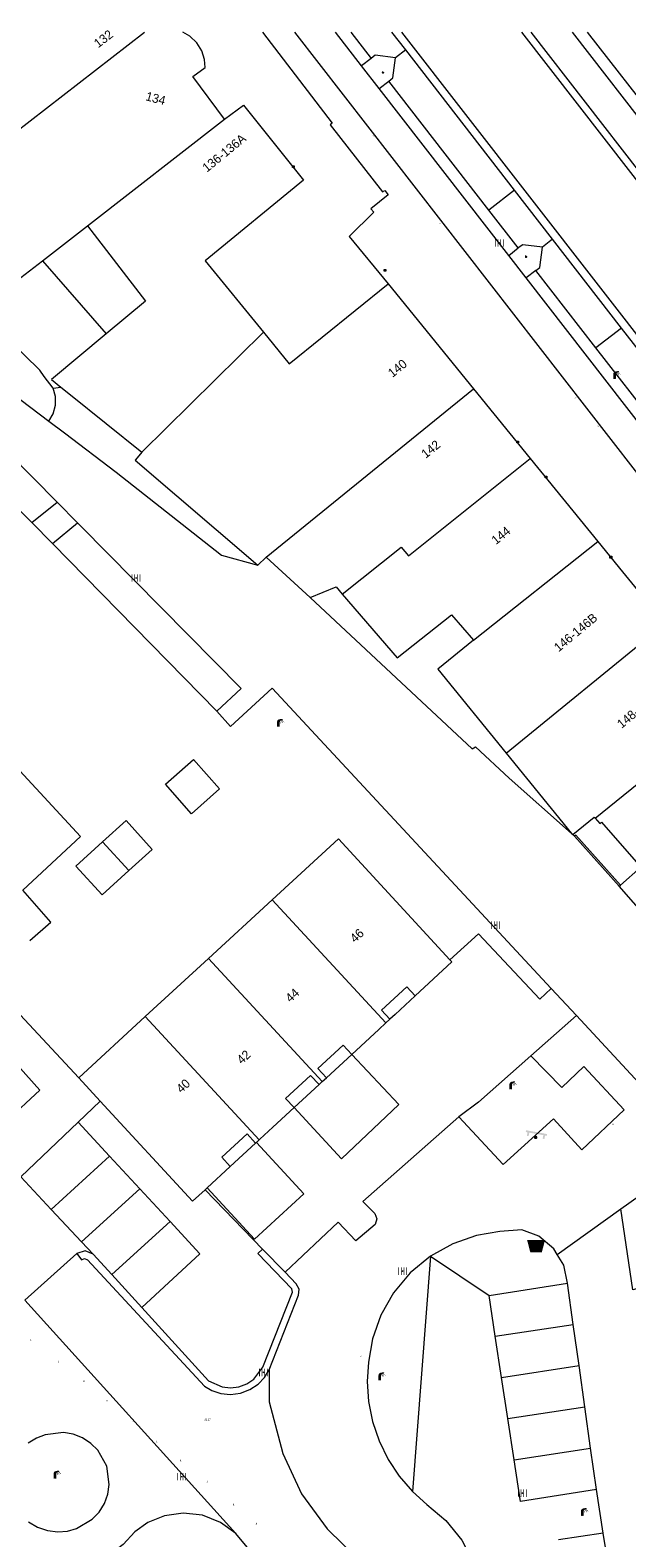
# Model space of a CAD drawing. Header units: metres. Extents: x 197457 to 198138, y 353986 to 354984.
# Tile 182 of 217: x 197518 to 197552, y 354898 to 354982. Entities that reach past the tile are written whole.
import ezdxf
from ezdxf.enums import TextEntityAlignment as Align

# ---------------------------------------------------------------- set-up
doc = ezdxf.new("R2010")
doc.units = ezdxf.units.M
doc.header["$MEASUREMENT"] = 0
for name, color, linetype, lineweight, true_color in [('afsluitpaal', 7, 'Continuous', 0, 0xde7233), ('afvalbak', 7, 'Continuous', 0, 0x6a2d14), ('bank', 7, 'Continuous', 0, 0x681648), ('kolk', 7, 'Continuous', 0, 0x104b6e), ('lichtmast', 7, 'Continuous', 0, 0x104b6e)]:
    doc.layers.add(name, color=color, linetype=linetype, lineweight=lineweight, true_color=true_color)
for name, color, linetype, lineweight in [('bijgebouw', 1, 'Continuous', 13), ('dorpelhoogte', 7, 'Continuous', 0), ('Grens gebouw op maaiveld onder overbouw', 1, 'Continuous', 13), ('grens individueel parkeervak', 7, 'Continuous', 0), ('Grens maaiveld', 253, 'Continuous', 0), ('grens WOZ object', 7, 'Continuous', 0), ('hoofdgebouw', 1, 'Continuous', 0), ('Hoogtepunt', 7, 'Continuous', 0), ('huisnummerreeks BGT', 7, 'Continuous', 0), ('kant verharding', 7, 'Continuous', 0), ('kruinlijn', 1, 'Continuous', 0), ('molgoot weginrichtingselement lijn', 7, 'Continuous', 0), ('overbouw', 1, 'Continuous', 13), ('raster geen IMGeo', 7, 'Continuous', 0), ('riool ontstoppingsput', 7, 'Continuous', 0), ('taludlijn', 1, 'Continuous', 0), ('tussenmuur', 1, 'Continuous', 13), ('tussenmuur bijgebouw (GBKN Zuid)', 1, 'Continuous', 13), ('vlakafsluiter', 1, 'Continuous', 0), ('waterleidingput', 132, 'Continuous', 0), ('weginrichtingselement', 7, 'Continuous', 0)]:
    doc.layers.add(name, color=color, linetype=linetype, lineweight=lineweight)
doc.styles.add('Style-STANDARD', font='STANDARD.shx')
doc.styles.add('Style-WORKING', font='WORKING.shx')

# ---------------------------------------------------------------- blocks, each defined once
blk = doc.blocks.new('bank')
at = {"layer": 'bank', "linetype": 'Continuous', "lineweight": 0, "true_color": 0xde7233}
blk.add_hatch(color=13, dxfattribs=at).paths.add_polyline_path([(0.4, 0), (0.4, 0.2), (-0.4, 0.2), (-0.4, 0), (-0.5, 0), (-0.5, 0.2), (-0.6, 0.2), (-0.6, 0.3), (0.6, 0.3), (0.6, 0.2), (0.5, 0.2), (0.5, 0)])
at = {"layer": 'bank', "linetype": 'Continuous', "lineweight": 0, "true_color": 0x6a2d14}
blk.add_hatch(color=26, dxfattribs=at).paths.add_polyline_path([(0.1, 0, 1), (-0.1, 0, 1)])
blk = doc.blocks.new('bak')
at = {"layer": 'afvalbak', "linetype": 'Continuous', "lineweight": 0, "true_color": 0xbd2877}
h = blk.add_hatch(color=232, dxfattribs=at)
h.paths.add_polyline_path([(-0.325, -0.275), (-0.5, 0.4), (0.5, 0.4), (0.325, -0.275)])
edge = h.paths.add_edge_path(flags=16)
edge.add_arc((0, 0), 0.1, 0, 360)
at = {"layer": 'afvalbak', "linetype": 'Continuous', "lineweight": 0, "true_color": 0x681648}
blk.add_hatch(color=219, dxfattribs=at).paths.add_polyline_path([(0.1, 0, 1), (-0.1, 0, 1)])
blk = doc.blocks.new('kolk')
at = {"layer": 'kolk', "linetype": 'Continuous', "lineweight": 0, "true_color": 0xbd2877}
for points in [[(-0.49, -0.43), (-0.49, 0), (-0.49, 0.42), (-0.4, 0.42), (-0.4, 0), (-0.4, -0.43)], [(-0.19, -0.43), (-0.19, 0), (-0.19, 0.42), (-0.11, 0.42), (-0.11, 0), (-0.11, -0.43)], [(0.11, -0.43), (0.11, 0), (0.11, 0.42), (0.19, 0.42), (0.19, 0), (0.19, -0.43)], [(0.4, -0.43), (0.4, 0), (0.4, 0.42), (0.49, 0.42), (0.49, 0), (0.49, -0.43)]]:
    blk.add_hatch(color=232, dxfattribs=at).paths.add_polyline_path(points)
at = {"layer": 'kolk', "linetype": 'Continuous', "lineweight": 0, "true_color": 0x681648}
blk.add_hatch(color=219, dxfattribs=at).paths.add_polyline_path([(0.1, 0, 1), (-0.1, 0, 1)])
blk = doc.blocks.new('lichtmast')
at = {"layer": 'lichtmast', "linetype": 'Continuous', "lineweight": 0, "true_color": 0xbd2877}
for points in [[(0.15, 0.42, -0.344151), (0.3, 0.61), (0.43, 0.64, 0.960861), (0.4, 0.79), (0.1, 0.74, 0.366629), (-0.15, 0.45), (-0.15, -0.1), (0, -0.1, -0.414214), (-0.1, 0, -1), (0.1, 0, -0.414214), (0, -0.1), (0.15, -0.1)], [(0.35, 0.55, 1), (0.3, 0.56), (0.23, 0.32, 1), (0.28, 0.31)], [(0.42, 0.58, 1), (0.38, 0.57), (0.44, 0.33, 1), (0.48, 0.34)], [(0.49, 0.61, 1), (0.45, 0.58), (0.63, 0.4, 1), (0.66, 0.43)]]:
    blk.add_hatch(color=232, dxfattribs=at).paths.add_polyline_path(points)
at = {"layer": 'lichtmast', "linetype": 'Continuous', "lineweight": 0, "true_color": 0x681648}
blk.add_hatch(color=219, dxfattribs=at).paths.add_polyline_path([(-0.1, 0, 1), (0.1, 0, 1)])
blk = doc.blocks.new('DUMMY_3')
at = {"layer": 'riool ontstoppingsput', "color": 7, "lineweight": 0, "flags": 128}
blk.add_lwpolyline([(0.5, -0.5), (-0.5, -0.5), (-0.5, 0.5), (0.5, 0.5), (0.5, -0.5)], close=True, dxfattribs=at)
blk = doc.blocks.new('afsluitpaal')
at = {"layer": 'afsluitpaal', "linetype": 'Continuous', "lineweight": 0, "true_color": 0xbd2877}
blk.add_hatch(color=232, dxfattribs=at).paths.add_polyline_path([(0.15, 0.65, 1), (-0.15, 0.65), (-0.15, 0.05), (-0.3, 0.05), (-0.3, -0.1), (0, -0.1, -0.414214), (-0.1, 0, -1), (0.1, 0, -0.414214), (0, -0.1), (0.3, -0.1), (0.3, 0.05), (0.15, 0.05)])
at = {"layer": 'afsluitpaal', "linetype": 'Continuous', "lineweight": 0, "true_color": 0x681648}
blk.add_hatch(color=219, dxfattribs=at).paths.add_polyline_path([(0.1, 0, 1), (-0.1, 0, 1)])
blk = doc.blocks.new('DUMMY_5')
at = {"layer": 'dorpelhoogte', "color": 7, "lineweight": 0, "flags": 128}
blk.add_lwpolyline([(0.5, -0.5), (-0.5, -0.5), (-0.5, 0.5), (0.5, 0.5), (0.5, -0.5)], close=True, dxfattribs=at)
blk = doc.blocks.new('waterleidingput')
at = {"layer": 'waterleidingput', "linetype": 'Continuous', "lineweight": 0, "true_color": 0x248bcb}
h = blk.add_hatch(color=142, dxfattribs=at)
edge = h.paths.add_edge_path()
edge.add_spline(control_points=[(0.44, 0), (0.44, 0.04), (0.43, 0.09), (0.36, 0.2), (0.28, 0.26), (0.09, 0.32), (-0.02, 0.33), (-0.22, 0.29), (-0.31, 0.24), (-0.42, 0.12), (-0.44, 0.06), (-0.44, -0.06), (-0.42, -0.12), (-0.33, -0.22), (-0.28, -0.26), (-0.1, -0.33), (0.04, -0.33), (0.27, -0.27), (0.37, -0.2), (0.43, -0.08), (0.44, -0.04), (0.44, 0)], knot_values=[0, 0, 0, 0, 0.060484, 0.060484, 0.178041, 0.178041, 0.295599, 0.295599, 0.413157, 0.413157, 0.498623, 0.498623, 0.584089, 0.584089, 0.669555, 0.669555, 0.808438, 0.808438, 0.94732, 0.94732, 1, 1, 1, 1], degree=3, periodic=0)
edge = h.paths.add_edge_path(flags=16)
edge.add_ellipse((0, 0), major_axis=(0.392, 0), ratio=0.689655, start_angle=0, end_angle=360)
for points in [[(-0.05, -0.09, -0.141608), (-0.09, -0.05), (-0.1, -0.09), (-0.17, 0.18), (-0.22, 0.18), (-0.12, -0.17), (-0.07, -0.17)], [(0.03, 0.18), (-0.02, 0.18), (-0.05, 0.09, -0.269854), (0.05, 0.09)], [(0.23, 0.18), (0.18, 0.18), (0.1, -0.09), (0.09, -0.05, -0.141608), (0.05, -0.09), (0.08, -0.17), (0.13, -0.17)]]:
    blk.add_hatch(color=142, dxfattribs=at).paths.add_polyline_path(points)
at = {"layer": 'waterleidingput', "linetype": 'Continuous', "lineweight": 0, "true_color": 0x104b6e}
blk.add_hatch(color=156, dxfattribs=at).paths.add_polyline_path([(0.1, 0, 1), (-0.1, 0, 1)])

msp = doc.modelspace()

# ---------------------------------------------------------------- linework, layer by layer
at = {"layer": 'bijgebouw', "linetype": 'Continuous', "lineweight": 13, "flags": 128}
for points in [[(197525.961, 354939.884), (197527.53, 354941.273), (197528.99, 354939.623), (197527.422, 354938.234), (197525.961, 354939.884)], [(197522.434, 354936.656), (197523.744, 354937.845), (197525.21, 354936.231), (197523.899, 354935.041)], [(197523.899, 354935.041), (197522.399, 354933.68), (197520.933, 354935.294), (197522.434, 354936.656)]]:
    msp.add_lwpolyline(points, dxfattribs=at)
at = {"layer": 'Grens gebouw op maaiveld onder overbouw', "linetype": 'Continuous', "lineweight": 13, "flags": 128}
for points in [[(197538.535, 354926.713), (197538.06, 354927.227), (197539.478, 354928.536), (197539.953, 354928.022)], [(197534.978, 354923.43), (197534.504, 354923.945), (197535.922, 354925.254), (197536.397, 354924.739)], [(197534.567, 354923.05), (197534.092, 354923.565), (197532.689, 354922.269), (197533.163, 354921.755)], [(197531.01, 354919.767), (197530.536, 354920.282), (197529.117, 354918.973), (197529.592, 354918.458)]]:
    msp.add_lwpolyline(points, dxfattribs=at)
at = {"layer": 'grens individueel parkeervak', "linetype": 'Continuous', "lineweight": 0}
for p, q in [((197536.339, 354982.046), (197537.487, 354980.571)), ((197539.422, 354981.052), (197538.651, 354982.046)), ((197552.543, 354974.2), (197546.453, 354982.046)), ((197548.757, 354982.046), (197553.492, 354975.957)), ((197539.422, 354981.052), (197538.849, 354980.607)), ((197545.524, 354973.192), (197544.084, 354972.074)), ((197547.662, 354970.437), (197545.524, 354973.192)), ((197545.733, 354969.947), (197544.084, 354972.074)), ((197547.662, 354970.437), (197547.092, 354969.995)), ((197551.526, 354965.459), (197547.662, 354970.437)), ((197550.088, 354964.343), (197546.716, 354968.676)), ((197551.526, 354965.459), (197550.088, 354964.343)), ((197555.392, 354960.479), (197551.526, 354965.459)), ((197553.46, 354960.01), (197550.088, 354964.343)), ((197521.066, 354920.943), (197517.843, 354917.875)), ((197522.826, 354919.036), (197521.066, 354920.943)), ((197522.826, 354919.036), (197519.55, 354916.05)), ((197524.519, 354917.203), (197522.826, 354919.036)), ((197517.843, 354917.875), (197519.55, 354916.05)), ((197524.519, 354917.203), (197521.254, 354914.228)), ((197526.211, 354915.37), (197524.519, 354917.203)), ((197519.55, 354916.05), (197521.254, 354914.228)), ((197526.211, 354915.37), (197522.944, 354912.392)), ((197521.254, 354914.228), (197521.905, 354913.532)), ((197522.944, 354912.392), (197521.905, 354913.532)), ((197524.624, 354910.548), (197522.944, 354912.392)), ((197544.101, 354911.228), (197548.497, 354911.914)), ((197544.448, 354908.94), (197544.101, 354911.228)), ((197548.82, 354909.602), (197548.497, 354911.914)), ((197544.448, 354908.94), (197548.82, 354909.602)), ((197549.143, 354907.291), (197548.82, 354909.602)), ((197544.798, 354906.632), (197544.448, 354908.94)), ((197544.798, 354906.632), (197549.143, 354907.291)), ((197549.466, 354904.979), (197549.143, 354907.291)), ((197545.147, 354904.325), (197544.798, 354906.632)), ((197545.147, 354904.325), (197549.466, 354904.979)), ((197549.789, 354902.668), (197549.466, 354904.979)), ((197545.497, 354902.017), (197545.147, 354904.325)), ((197545.497, 354902.017), (197549.789, 354902.668)), ((197550.112, 354900.357), (197549.789, 354902.668))]:
    msp.add_line(p, q, dxfattribs=at)
at = {"layer": 'grens individueel parkeervak', "linetype": 'Continuous', "lineweight": 0, "flags": 128}
for points in [[(197538.849, 354980.607), (197537.708, 354980.754), (197537.487, 354980.571)], [(197547.092, 354969.995), (197545.981, 354970.117), (197545.733, 354969.947)], [(197546.716, 354968.676), (197546.947, 354968.856), (197547.092, 354969.995)], [(197517.19, 354924.658), (197518.914, 354922.742), (197515.198, 354919.288)], [(197524.624, 354910.548), (197527.877, 354913.566), (197526.211, 354915.37)], [(197550.112, 354900.357), (197545.851, 354899.682), (197545.497, 354902.017)]]:
    msp.add_lwpolyline(points, dxfattribs=at)
at = {"layer": 'Grens maaiveld', "linetype": 'Continuous', "lineweight": 0}
for p, q in [((197518.466, 354954.551), (197515.961, 354957.049)), ((197519.615, 354953.38), (197518.466, 354954.551)), ((197528.838, 354943.981), (197519.615, 354953.38)), ((197548.966, 354937.035), (197548.967, 354937.034)), ((197548.967, 354937.034), (197551.473, 354934.232)), ((197515.142, 354929.808), (197521.094, 354923.419)), ((197521.066, 354920.943), (197522.291, 354922.122)), ((197543.503, 354922.057), (197542.395, 354921.247)), ((197532.661, 354912.527), (197531.398, 354913.83)), ((197550.503, 354897.901), (197547.997, 354897.531))]:
    msp.add_line(p, q, dxfattribs=at)
at = {"layer": 'Grens maaiveld', "linetype": 'Continuous', "lineweight": 0, "flags": 128}
for points in [[(197520.981, 354913.569), (197521.255, 354913.231), (197521.424, 354913.305), (197521.593, 354913.231), (197528.136, 354906.145), (197528.555, 354905.897), (197529.052, 354905.73), (197529.6, 354905.674), (197530.162, 354905.746), (197530.692, 354905.946), (197531.149, 354906.254), (197531.508, 354906.635), (197531.762, 354907.051)], [(197531.762, 354907.051), (197533.406, 354911.242), (197533.452, 354911.58), (197533.288, 354911.88), (197532.661, 354912.527)]]:
    msp.add_lwpolyline(points, dxfattribs=at)
at = {"layer": 'grens WOZ object', "linetype": 'Continuous', "lineweight": 0}
for p, q in [((197519.063, 354969.235), (197521.582, 354971.192)), ((197519.063, 354969.235), (197522.633, 354965.126)), ((197536.397, 354924.739), (197534.978, 354923.43)), ((197534.567, 354923.05), (197533.163, 354921.755)), ((197534.567, 354923.05), (197534.742, 354923.212)), ((197534.742, 354923.212), (197534.978, 354923.43)), ((197529.592, 354918.458), (197531.01, 354919.767)), ((197531.055, 354919.808), (197531.01, 354919.767)), ((197529.592, 354918.458), (197528.29, 354917.257))]:
    msp.add_line(p, q, dxfattribs=at)
at = {"layer": 'grens WOZ object', "linetype": 'Continuous', "lineweight": 0, "flags": 128}
for points in [[(197521.582, 354971.192), (197524.829, 354966.964), (197522.633, 354965.126)], [(197518.358, 354931.132), (197519.521, 354932.149), (197517.955, 354933.94)], [(197533.163, 354921.755), (197535.815, 354918.882), (197539.047, 354921.922), (197536.397, 354924.739)], [(197528.29, 354917.257), (197530.948, 354914.376), (197533.713, 354916.927), (197531.055, 354919.808)]]:
    msp.add_lwpolyline(points, dxfattribs=at)
at = {"layer": 'hoofdgebouw', "linetype": 'Continuous', "lineweight": 0}
for p, q in [((197517.12, 354967.725), (197519.063, 354969.235)), ((197528.173, 354969.228), (197531.448, 354965.229)), ((197538.447, 354967.93), (197543.233, 354962.047)), ((197520.091, 354962.148), (197520.623, 354961.721)), ((197543.233, 354962.047), (197546.406, 354958.148)), ((197520.623, 354961.721), (197524.631, 354958.5)), ((197524.631, 354958.5), (197524.548, 354958.4)), ((197546.406, 354958.148), (197550.188, 354953.499)), ((197550.188, 354953.499), (197551.583, 354951.784)), ((197531.141, 354952.162), (197531.596, 354952.62)), ((197531.596, 354952.62), (197534.074, 354950.362)), ((197551.583, 354951.784), (197553.938, 354948.889)), ((197541.997, 354949.375), (197543.225, 354947.965)), ((197545.056, 354941.632), (197548.714, 354937.126)), ((197551.398, 354934.166), (197551.473, 354934.232)), ((197553.804, 354931.41), (197551.398, 354934.166)), ((197528.368, 354930.117), (197531.938, 354933.405)), ((197524.825, 354926.855), (197528.368, 354930.117)), ((197521.094, 354923.419), (197524.825, 354926.855)), ((197538.308, 354926.505), (197537.913, 354926.14)), ((197538.535, 354926.713), (197538.308, 354926.505)), ((197537.913, 354926.14), (197536.397, 354924.739)), ((197522.291, 354922.122), (197521.094, 354923.419)), ((197533.163, 354921.755), (197531.969, 354920.653)), ((197531.969, 354920.653), (197531.255, 354919.994)), ((197531.204, 354919.947), (197531.055, 354919.808)), ((197531.255, 354919.994), (197531.204, 354919.947)), ((197528.29, 354917.257), (197528.177, 354917.153))]:
    msp.add_line(p, q, dxfattribs=at)
at = {"layer": 'hoofdgebouw', "linetype": 'Continuous', "lineweight": 0, "flags": 128}
for points in [[(197529.266, 354977.164), (197527.49, 354979.554), (197528.181, 354980.067), (197528.144, 354980.52), (197527.994, 354980.991), (197527.72, 354981.441), (197527.33, 354981.819), (197526.93, 354982.046)], [(197529.266, 354977.164), (197530.329, 354977.954), (197533.686, 354973.744), (197528.173, 354969.228)], [(197531.448, 354965.229), (197532.884, 354963.447), (197538.447, 354967.93)], [(197522.633, 354965.126), (197519.573, 354962.565), (197520.091, 354962.148)], [(197524.548, 354958.4), (197524.25, 354958.059), (197531.141, 354952.162)], [(197534.074, 354950.362), (197535.521, 354950.959), (197535.869, 354950.545)], [(197535.869, 354950.545), (197538.939, 354946.971), (197541.997, 354949.375)], [(197543.225, 354947.965), (197541.231, 354946.344), (197545.056, 354941.632)], [(197517.955, 354933.94), (197521.183, 354936.953), (197517.798, 354940.628)], [(197548.784, 354937.064), (197549.995, 354938.03), (197550.041, 354937.978)], [(197550.041, 354937.978), (197550.305, 354937.678), (197550.395, 354937.757), (197552.612, 354935.232), (197551.473, 354934.232)], [(197531.938, 354933.405), (197535.657, 354936.83), (197541.903, 354930.047)], [(197548.714, 354937.126), (197548.772, 354937.055), (197548.784, 354937.064)], [(197541.903, 354930.047), (197542.014, 354929.927), (197539.953, 354928.022)], [(197528.177, 354917.153), (197527.476, 354916.505), (197522.291, 354922.122)]]:
    msp.add_lwpolyline(points, dxfattribs=at)
at = {"layer": 'kant verharding', "linetype": 'Continuous', "lineweight": 0}
for p, q in [((197570.425, 354934.11), (197533.203, 354982.046)), ((197536.953, 354980.151), (197535.482, 354982.046)), ((197539.191, 354982.046), (197594.219, 354911.18)), ((197598.397, 354914.448), (197545.929, 354982.046)), ((197554.038, 354976.357), (197549.623, 354982.046)), ((197537.487, 354980.571), (197536.953, 354980.151)), ((197545.524, 354973.192), (197539.422, 354981.052)), ((197537.931, 354978.893), (197536.953, 354980.151)), ((197537.931, 354978.893), (197538.481, 354979.298)), ((197545.202, 354969.528), (197537.931, 354978.893)), ((197544.084, 354972.074), (197538.481, 354979.298)), ((197545.202, 354969.528), (197545.733, 354969.947)), ((197546.182, 354968.266), (197545.202, 354969.528)), ((197546.716, 354968.676), (197546.182, 354968.266)), ((197552.923, 354959.585), (197546.182, 354968.266)), ((197519.415, 354960.24), (197520.291, 354959.576)), ((197520.291, 354959.576), (197523.192, 354957.379)), ((197518.466, 354954.551), (197519.878, 354955.7)), ((197519.878, 354955.7), (197521.031, 354954.533)), ((197519.615, 354953.38), (197521.031, 354954.533)), ((197521.031, 354954.533), (197521.214, 354954.347)), ((197548.714, 354937.126), (197545.233, 354940.225)), ((197548.892, 354936.968), (197548.784, 354937.064)), ((197548.966, 354937.035), (197548.892, 354936.968)), ((197548.892, 354936.968), (197551.398, 354934.166)), ((197548.992, 354926.914), (197547.586, 354928.43)), ((197556.03, 354919.328), (197548.992, 354926.914)), ((197546.446, 354924.661), (197543.503, 354922.057)), ((197551.48, 354916.076), (197556.03, 354919.328)), ((197528.177, 354917.153), (197531.398, 354913.83)), ((197518.079, 354910.968), (197520.981, 354913.569)), ((197550.503, 354897.901), (197550.112, 354900.357)), ((197550.67, 354896.865), (197550.503, 354897.901))]:
    msp.add_line(p, q, dxfattribs=at)
at = {"layer": 'kant verharding', "linetype": 'Continuous', "lineweight": 0, "flags": 128}
for points in [[(197531.396, 354982.046), (197535.302, 354976.941), (197535.189, 354976.844), (197538.114, 354973.09), (197538.245, 354973.166), (197538.442, 354972.926), (197537.462, 354972.143), (197537.63, 354971.963), (197536.257, 354970.595), (197538.447, 354967.93)], [(197538.481, 354979.298), (197538.707, 354979.485), (197538.849, 354980.607)], [(197514.553, 354966.616), (197514.129, 354965.544), (197517.86, 354961.418), (197519.415, 354960.24)], [(197516.834, 354958.043), (197517.178, 354958.435), (197519.878, 354955.7)], [(197523.192, 354957.379), (197529.106, 354952.724), (197531.141, 354952.162)], [(197521.214, 354954.347), (197530.202, 354945.245), (197528.838, 354943.981)], [(197534.074, 354950.362), (197543.152, 354941.861), (197543.33, 354941.976), (197545.233, 354940.225)], [(197547.586, 354928.43), (197531.94, 354945.272), (197529.607, 354943.12), (197528.838, 354943.981)], [(197541.903, 354930.047), (197543.504, 354931.505), (197546.935, 354927.842), (197547.586, 354928.43)], [(197542.395, 354921.247), (197544.888, 354918.563), (197547.712, 354921.13), (197549.301, 354919.398), (197551.675, 354921.64), (197549.417, 354924.058), (197548.177, 354922.882), (197546.446, 354924.661)], [(197537.011, 354916.487), (197537.692, 354915.826), (197537.805, 354915.522), (197537.705, 354915.213), (197536.631, 354914.286), (197535.643, 354915.335)], [(197553.375, 354911.872), (197552.159, 354911.543), (197551.48, 354916.076)], [(197547.917, 354913.53), (197547.728, 354913.847), (197546.895, 354914.541), (197545.938, 354914.909), (197544.7, 354914.806), (197543.385, 354914.586), (197542.067, 354914.127), (197540.811, 354913.422)], [(197521.905, 354913.532), (197521.45, 354913.735), (197520.981, 354913.569)], [(197524.624, 354910.548), (197528.359, 354906.448), (197529.133, 354906.098), (197529.596, 354906.05), (197530.071, 354906.111), (197530.519, 354906.28), (197530.905, 354906.541), (197531.423, 354907.214), (197533.069, 354911.406), (197533.032, 354911.606), (197531.129, 354913.569), (197531.398, 354913.83)], [(197540.811, 354913.422), (197539.682, 354912.488), (197538.741, 354911.366), (197538.028, 354910.114), (197537.56, 354908.799), (197537.331, 354907.486), (197537.269, 354906.394), (197537.346, 354905.276), (197537.567, 354904.159), (197537.934, 354903.07), (197538.438, 354902.038), (197539.066, 354901.087), (197539.797, 354900.238)], [(197548.497, 354911.914), (197548.283, 354912.917), (197547.917, 354913.53)], [(197518.276, 354898.54), (197518.783, 354898.233), (197519.343, 354898.041), (197519.917, 354897.972), (197520.469, 354898.019), (197520.97, 354898.163), (197521.855, 354898.681), (197522.233, 354899.082), (197522.529, 354899.56), (197522.723, 354900.088), (197522.805, 354900.633), (197522.666, 354901.649), (197522.167, 354902.545), (197521.774, 354902.932), (197521.302, 354903.238), (197520.778, 354903.442), (197520.235, 354903.536), (197519.216, 354903.418)], [(197519.216, 354903.418), (197518.729, 354903.232), (197518.26, 354902.938)], [(197539.797, 354900.238), (197540.609, 354899.505), (197541.675, 354898.611), (197542.568, 354897.51), (197543.233, 354896.258), (197543.38, 354895.778)], [(197529.901, 354897.875), (197529.048, 354898.502), (197528.029, 354898.905), (197526.941, 354899.029), (197525.892, 354898.877), (197524.974, 354898.499), (197524.233, 354897.973), (197523.59, 354897.267), (197522.788, 354896.656), (197521.853, 354896.19), (197520.826, 354895.907), (197519.763, 354895.83), (197518.726, 354895.957), (197517.767, 354896.264), (197516.924, 354896.715), (197516.522, 354896.906), (197516.078, 354896.937), (197513.261, 354896.616), (197511.914, 354896.393), (197510.596, 354896.037)], [(197531.113, 354895.806), (197530.94, 354896.296), (197530.534, 354897.109), (197529.901, 354897.875)]]:
    msp.add_lwpolyline(points, dxfattribs=at)
at = {"layer": 'kruinlijn', "linetype": 'Continuous', "lineweight": 0, "flags": 128}
for points in [[(197519.658, 354962.091), (197519.149, 354962.751), (197518.911, 354963.088), (197515.473, 354966.447)], [(197519.415, 354960.24), (197519.664, 354960.65), (197519.798, 354961.131), (197519.793, 354961.63), (197519.658, 354962.091)]]:
    msp.add_lwpolyline(points, dxfattribs=at)
at = {"layer": 'molgoot weginrichtingselement lijn', "linetype": 'Continuous', "lineweight": 0}
msp.add_line((197532.661, 354912.527), (197531.398, 354913.83), dxfattribs=at)
at = {"layer": 'molgoot weginrichtingselement lijn', "linetype": 'Continuous', "lineweight": 0, "flags": 128}
for points in [[(197520.981, 354913.569), (197521.255, 354913.231), (197521.424, 354913.305), (197521.593, 354913.231), (197528.136, 354906.145), (197528.555, 354905.897), (197529.052, 354905.73), (197529.6, 354905.674), (197530.162, 354905.746), (197530.692, 354905.946), (197531.149, 354906.254), (197531.508, 354906.635), (197531.762, 354907.051)], [(197531.762, 354907.051), (197533.406, 354911.242), (197533.452, 354911.58), (197533.288, 354911.88), (197532.661, 354912.527)]]:
    msp.add_lwpolyline(points, dxfattribs=at)
at = {"layer": 'overbouw', "linetype": 'Continuous', "lineweight": 13}
for p, q in [((197539.953, 354928.022), (197538.83, 354926.985)), ((197538.83, 354926.985), (197538.535, 354926.713))]:
    msp.add_line(p, q, dxfattribs=at)
at = {"layer": 'raster geen IMGeo', "linetype": 'Continuous', "lineweight": 0}
for p, q in [((197548.966, 354937.035), (197548.967, 354937.034)), ((197548.967, 354937.034), (197551.473, 354934.232))]:
    msp.add_line(p, q, dxfattribs=at)
at = {"layer": 'taludlijn', "linetype": 'Continuous', "lineweight": 0}
msp.add_line((197519.658, 354962.091), (197520.091, 354962.148), dxfattribs=at)
at = {"layer": 'tussenmuur', "linetype": 'Continuous', "lineweight": 13}
for p, q in [((197509.847, 354970.475), (197524.789, 354982.046)), ((197521.582, 354971.192), (197529.266, 354977.164)), ((197524.631, 354958.5), (197531.448, 354965.229)), ((197531.596, 354952.62), (197543.233, 354962.047)), ((197543.225, 354947.965), (197550.188, 354953.499)), ((197545.056, 354941.632), (197553.944, 354948.882)), ((197550.041, 354937.978), (197557.731, 354944.228)), ((197538.308, 354926.505), (197531.938, 354933.405)), ((197528.368, 354930.117), (197534.742, 354923.212)), ((197524.825, 354926.855), (197531.204, 354919.947))]:
    msp.add_line(p, q, dxfattribs=at)
at = {"layer": 'tussenmuur', "linetype": 'Continuous', "lineweight": 13, "flags": 128}
msp.add_lwpolyline([(197535.869, 354950.545), (197539.161, 354953.169), (197539.572, 354952.694), (197546.406, 354958.148)], dxfattribs=at)
at = {"layer": 'tussenmuur bijgebouw (GBKN Zuid)', "linetype": 'Continuous', "lineweight": 13}
msp.add_line((197522.434, 354936.656), (197523.899, 354935.041), dxfattribs=at)
at = {"layer": 'vlakafsluiter', "linetype": 'Continuous', "lineweight": 0}
for p, q in [((197548.992, 354926.914), (197546.446, 354924.661)), ((197542.395, 354921.247), (197537.011, 354916.487)), ((197547.917, 354913.53), (197551.48, 354916.076)), ((197535.643, 354915.335), (197532.661, 354912.527)), ((197540.811, 354913.422), (197539.797, 354900.238)), ((197540.811, 354913.422), (197544.101, 354911.228)), ((197518.079, 354910.968), (197529.901, 354897.875))]:
    msp.add_line(p, q, dxfattribs=at)
at = {"layer": 'vlakafsluiter', "linetype": 'Continuous', "lineweight": 0, "flags": 128}
msp.add_lwpolyline([(197531.762, 354907.051), (197531.773, 354905.268), (197532.535, 354902.36), (197533.574, 354900.109), (197535.028, 354898.135), (197537.746, 354895.475)], dxfattribs=at)

# ---------------------------------------------------------------- block references
at = {"layer": 'afsluitpaal', "linetype": 'Continuous', "lineweight": 0, "xscale": 0.1, "yscale": 0.1, "zscale": 0.1}
for p in [(197551.04, 354920.784), (197518.411, 354908.701), (197519.962, 354907.488), (197521.386, 354906.389), (197522.675, 354905.293), (197524.155, 354904.178), (197525.47, 354903.002), (197526.811, 354901.945), (197528.296, 354900.762), (197529.778, 354899.476), (197531.048, 354898.404)]:
    msp.add_blockref('afsluitpaal', p, dxfattribs=at)
at = {"layer": 'afvalbak', "linetype": 'Continuous', "lineweight": 0}
msp.add_blockref('bak', (197546.732, 354913.926), dxfattribs=at)
at = {"layer": 'bank', "linetype": 'Continuous', "lineweight": 0, "rotation": 349.6336773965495}
msp.add_blockref('bank', (197546.709, 354920.086), dxfattribs=at)
at = {"layer": 'dorpelhoogte', "lineweight": 0, "xscale": 0.1, "yscale": 0.1, "zscale": 0.1, "rotation": 90}
for p in [(197533.12, 354974.51), (197545.704, 354959.066), (197547.287, 354957.105), (197550.922, 354952.611)]:
    msp.add_blockref('DUMMY_5', p, dxfattribs=at)
at = {"layer": 'kolk', "linetype": 'Continuous', "lineweight": 0, "xscale": 0.5, "yscale": 0.5}
for p in [(197544.671, 354970.23), (197524.307, 354951.447), (197544.468, 354931.988), (197539.252, 354912.593), (197531.446, 354906.916), (197526.864, 354901.068), (197545.962, 354900.144)]:
    msp.add_blockref('kolk', p, dxfattribs=at)
at = {"layer": 'lichtmast', "linetype": 'Continuous', "lineweight": 0, "xscale": 0.5, "yscale": 0.5}
for p in [(197551.137, 354962.653), (197532.287, 354943.157), (197545.314, 354922.837), (197537.973, 354906.524), (197519.761, 354901.013), (197549.327, 354898.92)]:
    msp.add_blockref('lichtmast', p, dxfattribs=at)
at = {"layer": 'riool ontstoppingsput', "lineweight": 0, "xscale": 0.1, "yscale": 0.1, "zscale": 0.1}
msp.add_blockref('DUMMY_3', (197538.268, 354968.688), dxfattribs=at)
at = {"layer": 'waterleidingput', "linetype": 'Continuous', "lineweight": 0, "xscale": 0.1, "yscale": 0.1, "zscale": 0.1}
for p in [(197537.624, 354976.237), (197541.34, 354971.301), (197548.944, 354961.529), (197550.218, 354959.952), (197536.903, 354907.819)]:
    msp.add_blockref('waterleidingput', p, dxfattribs=at)

# ---------------------------------------------------------------- texts
at = {"layer": 'Hoogtepunt', "linetype": 'Continuous', "lineweight": 0, "style": 'Style-WORKING'}
msp.add_text('22.27', height=0.1, dxfattribs=at).set_placement((197528.143, 354904.214))
msp.add_text('22.27', height=0.1, dxfattribs=at).set_placement((197528.143, 354904.214))
at = {"layer": 'huisnummerreeks BGT', "linetype": 'Continuous', "lineweight": 0, "style": 'Style-WORKING'}
for s, rotation, p in [('132', 37.4, (197522.476, 354981.677)), ('134', 345, (197525.408, 354978.334)), ('136-136A', 39.3, (197529.243, 354975.276)), ('140', 38.9, (197538.956, 354963.203)), ('142', 39.1, (197540.824, 354958.67)), ('144', 39.1, (197544.759, 354953.834)), ('146-146B', 39.8, (197548.949, 354948.395)), ('148-148B', 39.6, (197552.485, 354944.103)), ('46', 42.7, (197536.686, 354931.402)), ('44', 42.7, (197533.063, 354928.058)), ('42', 42.7, (197530.34, 354924.592)), ('40', 42.7, (197526.949, 354922.973))]:
    msp.add_text(s, height=0.5, rotation=rotation, dxfattribs=at).set_placement(p, align=Align.MIDDLE_CENTER)
at = {"layer": 'weginrichtingselement', "style": 'Style-STANDARD'}
for p in [(197538.108, 354979.741), (197546.131, 354969.417)]:
    msp.add_text('b', height=0.1, rotation=359.35444, dxfattribs=at).set_placement(p)

doc.saveas('drawing.dxf')
